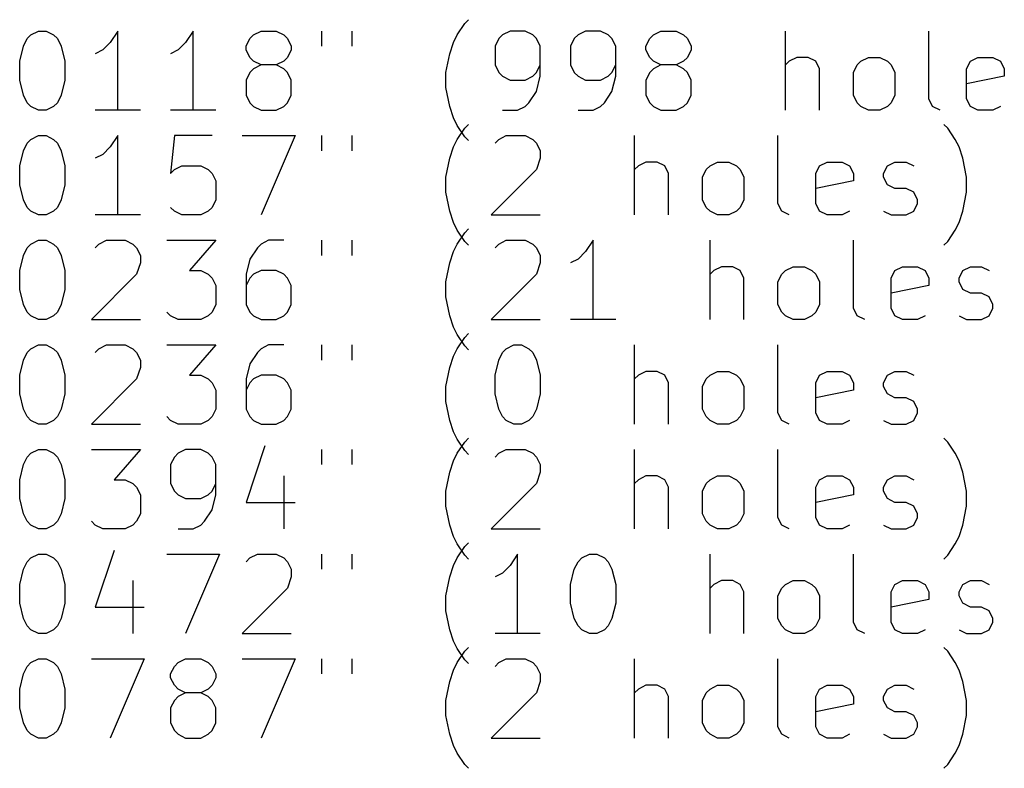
# Model space of a CAD drawing. Extents: x 148 to 250, y -219 to -100.
# Tile 4 of 8: x 174 to 199, y -204 to -185. Entities that reach past the tile are written whole.
import ezdxf

# ---------------------------------------------------------------- set-up
doc = ezdxf.new("R2010")
doc.units = 0
doc.layers.add('BLACK', color=7, linetype='CONTINUOUS')

msp = doc.modelspace()

# ---------------------------------------------------------------- linework, layer by layer
at = {"layer": 'BLACK', "linetype": 'CONTINUOUS'}
for p, q in [((185.424, -185.235), (185.519, -185.14)), ((174.471, -185.52), (174.662, -185.425)), ((174.662, -185.425), (174.852, -185.425)), ((174.852, -185.425), (175.043, -185.52)), ((176.662, -185.425), (176.471, -185.711)), ((176.662, -187.425), (176.662, -185.425)), ((178.567, -185.425), (178.376, -185.711)), ((178.567, -187.425), (178.567, -185.425)), ((180.09, -185.52), (180.281, -185.425)), ((180.281, -185.425), (180.662, -185.425)), ((180.662, -185.425), (180.852, -185.52)), ((181.805, -185.425), (181.805, -185.806)), ((182.567, -185.425), (182.567, -185.806)), ((185.233, -185.52), (185.424, -185.235)), ((186.567, -185.425), (186.376, -185.52)), ((186.948, -185.425), (186.567, -185.425)), ((187.138, -185.52), (186.948, -185.425)), ((188.471, -185.425), (188.281, -185.52)), ((188.852, -185.425), (188.471, -185.425)), ((189.043, -185.52), (188.852, -185.425)), ((190.186, -185.52), (190.376, -185.425)), ((190.376, -185.425), (190.757, -185.425)), ((190.757, -185.425), (190.948, -185.52)), ((193.519, -187.425), (193.519, -185.425)), ((197.138, -187.14), (197.138, -185.425)), ((174.281, -185.806), (174.376, -185.616)), ((174.376, -185.616), (174.471, -185.52)), ((175.043, -185.52), (175.138, -185.616)), ((175.138, -185.616), (175.233, -185.806)), ((179.9, -185.806), (179.995, -185.616)), ((179.995, -185.616), (180.09, -185.52)), ((180.852, -185.52), (180.948, -185.616)), ((180.948, -185.616), (181.043, -185.806)), ((185.138, -185.711), (185.233, -185.52)), ((186.281, -185.616), (186.186, -185.806)), ((186.376, -185.52), (186.281, -185.616)), ((187.233, -185.616), (187.138, -185.52)), ((187.329, -185.806), (187.233, -185.616)), ((188.186, -185.616), (188.09, -185.806)), ((188.281, -185.52), (188.186, -185.616)), ((189.138, -185.616), (189.043, -185.52)), ((189.233, -185.806), (189.138, -185.616)), ((189.995, -185.806), (190.09, -185.616)), ((190.09, -185.616), (190.186, -185.52)), ((190.948, -185.52), (191.043, -185.616)), ((191.043, -185.616), (191.138, -185.806)), ((174.186, -186.187), (174.281, -185.806)), ((175.233, -185.806), (175.329, -186.187)), ((176.281, -185.901), (176.09, -185.997)), ((176.471, -185.711), (176.281, -185.901)), ((178.186, -185.901), (177.995, -185.997)), ((178.376, -185.711), (178.186, -185.901)), ((179.9, -185.901), (179.9, -185.806)), ((179.995, -186.092), (179.9, -185.901)), ((181.043, -185.901), (180.948, -186.092)), ((181.043, -185.806), (181.043, -185.901)), ((185.043, -185.997), (185.138, -185.711)), ((186.186, -185.806), (186.186, -186.282)), ((187.329, -186.568), (187.329, -185.806)), ((188.09, -185.806), (188.09, -186.282)), ((189.233, -186.568), (189.233, -185.806)), ((189.995, -185.901), (189.995, -185.806)), ((190.09, -186.092), (189.995, -185.901)), ((191.138, -185.901), (191.043, -186.092)), ((191.138, -185.806), (191.138, -185.901)), ((180.09, -186.187), (179.995, -186.092)), ((180.948, -186.092), (180.852, -186.187)), ((184.948, -186.473), (185.043, -185.997)), ((190.186, -186.187), (190.09, -186.092)), ((191.043, -186.092), (190.948, -186.187)), ((193.805, -186.092), (193.614, -186.187)), ((194.09, -186.092), (193.805, -186.092)), ((194.281, -186.187), (194.09, -186.092)), ((195.424, -186.187), (195.614, -186.092)), ((195.614, -186.092), (195.9, -186.092)), ((195.9, -186.092), (196.09, -186.187)), ((198.186, -186.187), (198.376, -186.092)), ((198.376, -186.092), (198.757, -186.092)), ((198.757, -186.092), (198.948, -186.187)), ((174.186, -186.663), (174.186, -186.187)), ((175.329, -186.187), (175.329, -186.663)), ((180.09, -186.378), (179.995, -186.473)), ((180.281, -186.282), (180.09, -186.187)), ((180.281, -186.282), (180.09, -186.378)), ((180.662, -186.282), (180.281, -186.282)), ((180.852, -186.187), (180.662, -186.282)), ((180.852, -186.378), (180.662, -186.282)), ((180.948, -186.473), (180.852, -186.378)), ((186.186, -186.282), (186.281, -186.473)), ((187.233, -186.473), (187.329, -186.282)), ((188.09, -186.282), (188.186, -186.473)), ((189.138, -186.473), (189.233, -186.282)), ((190.186, -186.378), (190.09, -186.473)), ((190.376, -186.282), (190.186, -186.187)), ((190.376, -186.282), (190.186, -186.378)), ((190.757, -186.282), (190.376, -186.282)), ((190.948, -186.187), (190.757, -186.282)), ((190.948, -186.378), (190.757, -186.282)), ((191.043, -186.473), (190.948, -186.378)), ((193.614, -186.187), (193.519, -186.282)), ((194.376, -186.378), (194.281, -186.187)), ((194.376, -187.425), (194.376, -186.378)), ((195.233, -186.473), (195.329, -186.282)), ((195.329, -186.282), (195.424, -186.187)), ((196.09, -186.187), (196.186, -186.282)), ((196.186, -186.282), (196.281, -186.473)), ((198.09, -186.378), (198.186, -186.187)), ((198.09, -187.14), (198.09, -186.378)), ((198.948, -186.187), (199.043, -186.378)), ((199.043, -186.378), (199.043, -186.568)), ((174.281, -187.044), (174.186, -186.663)), ((175.329, -186.663), (175.233, -187.044)), ((179.995, -186.473), (179.9, -186.663)), ((179.9, -186.663), (179.9, -187.044)), ((181.043, -186.663), (180.948, -186.473)), ((181.043, -187.044), (181.043, -186.663)), ((184.948, -186.854), (184.948, -186.473)), ((186.281, -186.473), (186.376, -186.568)), ((186.376, -186.568), (186.567, -186.663)), ((186.567, -186.663), (186.948, -186.663)), ((186.948, -186.663), (187.138, -186.568)), ((187.138, -186.568), (187.233, -186.473)), ((187.233, -186.949), (187.329, -186.568)), ((188.186, -186.473), (188.281, -186.568)), ((188.281, -186.568), (188.471, -186.663)), ((188.471, -186.663), (188.852, -186.663)), ((188.852, -186.663), (189.043, -186.568)), ((189.043, -186.568), (189.138, -186.473)), ((189.138, -186.949), (189.233, -186.568)), ((190.09, -186.473), (189.995, -186.663)), ((189.995, -186.663), (189.995, -187.044)), ((191.138, -186.663), (191.043, -186.473)), ((191.138, -187.044), (191.138, -186.663)), ((195.233, -187.044), (195.233, -186.473)), ((196.281, -186.473), (196.281, -187.044)), ((199.043, -186.568), (198.09, -186.759)), ((185.043, -187.33), (184.948, -186.854)), ((174.376, -187.235), (174.281, -187.044)), ((175.233, -187.044), (175.138, -187.235)), ((179.9, -187.044), (179.995, -187.235)), ((180.948, -187.235), (181.043, -187.044)), ((187.043, -187.235), (187.233, -186.949)), ((188.948, -187.235), (189.138, -186.949)), ((189.995, -187.044), (190.09, -187.235)), ((191.043, -187.235), (191.138, -187.044)), ((195.329, -187.235), (195.233, -187.044)), ((196.281, -187.044), (196.186, -187.235)), ((197.233, -187.33), (197.138, -187.14)), ((198.186, -187.33), (198.09, -187.14)), ((174.471, -187.33), (174.376, -187.235)), ((174.662, -187.425), (174.471, -187.33)), ((175.043, -187.33), (174.852, -187.425)), ((175.138, -187.235), (175.043, -187.33)), ((179.995, -187.235), (180.09, -187.33)), ((180.09, -187.33), (180.281, -187.425)), ((180.662, -187.425), (180.852, -187.33)), ((180.852, -187.33), (180.948, -187.235)), ((185.138, -187.616), (185.043, -187.33)), ((186.757, -187.425), (186.948, -187.33)), ((186.948, -187.33), (187.043, -187.235)), ((188.662, -187.425), (188.852, -187.33)), ((188.852, -187.33), (188.948, -187.235)), ((190.09, -187.235), (190.186, -187.33)), ((190.186, -187.33), (190.376, -187.425)), ((190.757, -187.425), (190.948, -187.33)), ((190.948, -187.33), (191.043, -187.235)), ((195.424, -187.33), (195.329, -187.235)), ((195.614, -187.425), (195.424, -187.33)), ((196.09, -187.33), (195.9, -187.425)), ((196.186, -187.235), (196.09, -187.33)), ((197.424, -187.425), (197.233, -187.33)), ((198.376, -187.425), (198.186, -187.33)), ((198.948, -187.33), (198.757, -187.425)), ((174.852, -187.425), (174.662, -187.425)), ((177.233, -187.425), (176.09, -187.425)), ((179.138, -187.425), (177.995, -187.425)), ((180.281, -187.425), (180.662, -187.425)), ((185.233, -187.806), (185.138, -187.616)), ((186.376, -187.425), (186.757, -187.425)), ((188.281, -187.425), (188.662, -187.425)), ((190.376, -187.425), (190.757, -187.425)), ((195.9, -187.425), (195.614, -187.425)), ((198.757, -187.425), (198.376, -187.425)), ((185.424, -188.092), (185.233, -187.806)), ((185.233, -188.16), (185.424, -187.875)), ((185.424, -187.875), (185.519, -187.78)), ((197.614, -187.875), (197.519, -187.78)), ((197.805, -188.16), (197.614, -187.875)), ((174.376, -188.256), (174.471, -188.16)), ((174.471, -188.16), (174.662, -188.065)), ((174.662, -188.065), (174.852, -188.065)), ((174.852, -188.065), (175.043, -188.16)), ((175.043, -188.16), (175.138, -188.256)), ((176.662, -188.065), (176.471, -188.351)), ((176.662, -190.065), (176.662, -188.065)), ((178.09, -188.065), (177.995, -189.018)), ((179.043, -188.065), (178.09, -188.065)), ((179.805, -188.065), (181.138, -188.065)), ((181.138, -188.065), (180.281, -190.065)), ((181.805, -188.065), (181.805, -188.446)), ((182.567, -188.065), (182.567, -188.446)), ((185.138, -188.351), (185.233, -188.16)), ((185.519, -188.187), (185.424, -188.092)), ((186.186, -188.256), (186.281, -188.16)), ((186.281, -188.16), (186.471, -188.065)), ((186.471, -188.065), (186.948, -188.065)), ((186.948, -188.065), (187.138, -188.16)), ((187.138, -188.16), (187.233, -188.256)), ((189.71, -190.065), (189.71, -188.065)), ((193.329, -189.78), (193.329, -188.065)), ((197.9, -188.351), (197.805, -188.16)), ((174.281, -188.446), (174.376, -188.256)), ((175.138, -188.256), (175.233, -188.446)), ((176.471, -188.351), (176.281, -188.541)), ((185.043, -188.637), (185.138, -188.351)), ((187.233, -188.256), (187.329, -188.446)), ((197.995, -188.637), (197.9, -188.351)), ((174.186, -188.827), (174.281, -188.446)), ((175.233, -188.446), (175.329, -188.827)), ((176.281, -188.541), (176.09, -188.637)), ((184.948, -189.113), (185.043, -188.637)), ((187.329, -188.637), (187.233, -188.922)), ((187.329, -188.446), (187.329, -188.637)), ((198.09, -189.113), (197.995, -188.637)), ((174.186, -189.303), (174.186, -188.827)), ((175.329, -188.827), (175.329, -189.303)), ((178.09, -188.922), (178.281, -188.827)), ((178.281, -188.827), (178.757, -188.827)), ((178.757, -188.827), (178.948, -188.922)), ((189.805, -188.827), (189.71, -188.922)), ((189.995, -188.732), (189.805, -188.827)), ((190.281, -188.732), (189.995, -188.732)), ((190.471, -188.827), (190.281, -188.732)), ((190.567, -189.018), (190.471, -188.827)), ((191.519, -188.922), (191.614, -188.827)), ((191.614, -188.827), (191.805, -188.732)), ((191.805, -188.732), (192.09, -188.732)), ((192.09, -188.732), (192.281, -188.827)), ((192.281, -188.827), (192.376, -188.922)), ((194.281, -189.018), (194.376, -188.827)), ((194.376, -188.827), (194.567, -188.732)), ((194.567, -188.732), (194.948, -188.732)), ((194.948, -188.732), (195.138, -188.827)), ((195.138, -188.827), (195.233, -189.018)), ((195.995, -189.018), (196.09, -188.827)), ((196.09, -188.827), (196.281, -188.732)), ((196.281, -188.732), (196.567, -188.732)), ((196.567, -188.732), (196.757, -188.827)), ((177.995, -189.018), (178.09, -188.922)), ((178.948, -188.922), (179.043, -189.018)), ((179.043, -189.018), (179.138, -189.208)), ((184.948, -189.494), (184.948, -189.113)), ((187.233, -188.922), (186.09, -190.065)), ((190.567, -190.065), (190.567, -189.018)), ((191.424, -189.113), (191.519, -188.922)), ((191.424, -189.684), (191.424, -189.113)), ((192.376, -188.922), (192.471, -189.113)), ((192.471, -189.113), (192.471, -189.684)), ((194.281, -189.78), (194.281, -189.018)), ((195.233, -189.018), (195.233, -189.208)), ((195.995, -189.113), (195.995, -189.018)), ((196.09, -189.303), (195.995, -189.113)), ((198.09, -189.494), (198.09, -189.113)), ((174.281, -189.684), (174.186, -189.303)), ((175.329, -189.303), (175.233, -189.684)), ((179.138, -189.208), (179.138, -189.684)), ((195.233, -189.208), (194.281, -189.399)), ((196.281, -189.399), (196.09, -189.303)), ((196.567, -189.399), (196.281, -189.399)), ((196.757, -189.494), (196.567, -189.399)), ((185.043, -189.97), (184.948, -189.494)), ((196.852, -189.684), (196.757, -189.494)), ((197.995, -189.97), (198.09, -189.494)), ((174.376, -189.875), (174.281, -189.684)), ((174.471, -189.97), (174.376, -189.875)), ((175.138, -189.875), (175.043, -189.97)), ((175.233, -189.684), (175.138, -189.875)), ((178.09, -189.97), (177.995, -189.875)), ((179.043, -189.875), (178.948, -189.97)), ((179.138, -189.684), (179.043, -189.875)), ((191.519, -189.875), (191.424, -189.684)), ((191.614, -189.97), (191.519, -189.875)), ((192.376, -189.875), (192.281, -189.97)), ((192.471, -189.684), (192.376, -189.875)), ((193.424, -189.97), (193.329, -189.78)), ((194.376, -189.97), (194.281, -189.78)), ((196.757, -189.97), (196.852, -189.78)), ((196.852, -189.78), (196.852, -189.684)), ((174.662, -190.065), (174.471, -189.97)), ((174.852, -190.065), (174.662, -190.065)), ((175.043, -189.97), (174.852, -190.065)), ((177.233, -190.065), (176.09, -190.065)), ((178.281, -190.065), (178.09, -189.97)), ((178.757, -190.065), (178.281, -190.065)), ((178.948, -189.97), (178.757, -190.065)), ((185.138, -190.256), (185.043, -189.97)), ((186.09, -190.065), (187.329, -190.065)), ((191.805, -190.065), (191.614, -189.97)), ((192.09, -190.065), (191.805, -190.065)), ((192.281, -189.97), (192.09, -190.065)), ((193.614, -190.065), (193.424, -189.97)), ((194.567, -190.065), (194.376, -189.97)), ((194.948, -190.065), (194.567, -190.065)), ((195.138, -189.97), (194.948, -190.065)), ((195.995, -189.97), (196.186, -190.065)), ((196.186, -190.065), (196.567, -190.065)), ((196.567, -190.065), (196.757, -189.97)), ((197.9, -190.256), (197.995, -189.97)), ((185.233, -190.446), (185.138, -190.256)), ((197.805, -190.446), (197.9, -190.256)), ((185.424, -190.732), (185.233, -190.446)), ((185.233, -190.8), (185.424, -190.515)), ((185.424, -190.515), (185.519, -190.42)), ((197.614, -190.732), (197.805, -190.446)), ((174.281, -191.086), (174.376, -190.896)), ((174.376, -190.896), (174.471, -190.8)), ((174.471, -190.8), (174.662, -190.705)), ((174.662, -190.705), (174.852, -190.705)), ((174.852, -190.705), (175.043, -190.8)), ((175.043, -190.8), (175.138, -190.896)), ((175.138, -190.896), (175.233, -191.086)), ((176.09, -190.896), (176.186, -190.8)), ((176.186, -190.8), (176.376, -190.705)), ((176.376, -190.705), (176.852, -190.705)), ((176.852, -190.705), (177.043, -190.8)), ((177.043, -190.8), (177.138, -190.896)), ((177.138, -190.896), (177.233, -191.086)), ((177.9, -190.705), (179.138, -190.705)), ((179.138, -190.705), (178.471, -191.467)), ((180.186, -190.896), (179.995, -191.181)), ((180.281, -190.8), (180.186, -190.896)), ((180.471, -190.705), (180.281, -190.8)), ((180.852, -190.705), (180.471, -190.705)), ((181.805, -190.705), (181.805, -191.086)), ((182.567, -190.705), (182.567, -191.086)), ((185.138, -190.991), (185.233, -190.8)), ((185.519, -190.827), (185.424, -190.732)), ((186.186, -190.896), (186.281, -190.8)), ((186.281, -190.8), (186.471, -190.705)), ((186.471, -190.705), (186.948, -190.705)), ((186.948, -190.705), (187.138, -190.8)), ((187.138, -190.8), (187.233, -190.896)), ((187.233, -190.896), (187.329, -191.086)), ((188.662, -190.705), (188.471, -190.991)), ((188.662, -192.705), (188.662, -190.705)), ((191.614, -192.705), (191.614, -190.705)), ((195.233, -192.42), (195.233, -190.705)), ((197.519, -190.827), (197.614, -190.732)), ((174.186, -191.467), (174.281, -191.086)), ((175.233, -191.086), (175.329, -191.467)), ((177.233, -191.086), (177.233, -191.277)), ((185.043, -191.277), (185.138, -190.991)), ((187.329, -191.086), (187.329, -191.277)), ((188.471, -190.991), (188.281, -191.181)), ((177.233, -191.277), (177.138, -191.562)), ((179.995, -191.181), (179.9, -191.562)), ((184.948, -191.753), (185.043, -191.277)), ((187.329, -191.277), (187.233, -191.562)), ((188.281, -191.181), (188.09, -191.277)), ((191.9, -191.372), (191.71, -191.467)), ((192.186, -191.372), (191.9, -191.372)), ((192.376, -191.467), (192.186, -191.372)), ((193.519, -191.467), (193.71, -191.372)), ((193.71, -191.372), (193.995, -191.372)), ((193.995, -191.372), (194.186, -191.467)), ((196.281, -191.467), (196.471, -191.372)), ((196.471, -191.372), (196.852, -191.372)), ((196.852, -191.372), (197.043, -191.467)), ((197.995, -191.467), (198.186, -191.372)), ((198.186, -191.372), (198.471, -191.372)), ((198.471, -191.372), (198.662, -191.467)), ((174.186, -191.943), (174.186, -191.467)), ((175.329, -191.467), (175.329, -191.943)), ((177.138, -191.562), (175.995, -192.705)), ((178.471, -191.467), (178.757, -191.467)), ((178.757, -191.467), (178.948, -191.562)), ((178.948, -191.562), (179.043, -191.658)), ((179.9, -191.562), (179.9, -192.324)), ((180.09, -191.562), (179.995, -191.658)), ((180.281, -191.467), (180.09, -191.562)), ((180.662, -191.467), (180.281, -191.467)), ((180.852, -191.562), (180.662, -191.467)), ((180.948, -191.658), (180.852, -191.562)), ((187.233, -191.562), (186.09, -192.705)), ((191.71, -191.467), (191.614, -191.562)), ((192.471, -191.658), (192.376, -191.467)), ((193.329, -191.753), (193.424, -191.562)), ((193.424, -191.562), (193.519, -191.467)), ((194.186, -191.467), (194.281, -191.562)), ((194.281, -191.562), (194.376, -191.753)), ((196.186, -191.658), (196.281, -191.467)), ((197.043, -191.467), (197.138, -191.658)), ((197.9, -191.658), (197.995, -191.467)), ((179.043, -191.658), (179.138, -191.848)), ((179.138, -191.848), (179.138, -192.324)), ((179.995, -191.658), (179.9, -191.848)), ((181.043, -191.848), (180.948, -191.658)), ((181.043, -192.324), (181.043, -191.848)), ((184.948, -192.134), (184.948, -191.753)), ((192.471, -192.705), (192.471, -191.658)), ((193.329, -192.324), (193.329, -191.753)), ((194.376, -191.753), (194.376, -192.324)), ((196.186, -192.42), (196.186, -191.658)), ((197.138, -191.848), (196.186, -192.039)), ((197.138, -191.658), (197.138, -191.848)), ((197.9, -191.753), (197.9, -191.658)), ((197.995, -191.943), (197.9, -191.753)), ((174.281, -192.324), (174.186, -191.943)), ((175.329, -191.943), (175.233, -192.324)), ((185.043, -192.61), (184.948, -192.134)), ((198.186, -192.039), (197.995, -191.943)), ((198.471, -192.039), (198.186, -192.039)), ((198.662, -192.134), (198.471, -192.039)), ((198.757, -192.324), (198.662, -192.134)), ((174.376, -192.515), (174.281, -192.324)), ((175.233, -192.324), (175.138, -192.515)), ((179.138, -192.324), (179.043, -192.515)), ((179.9, -192.324), (179.995, -192.515)), ((180.948, -192.515), (181.043, -192.324)), ((193.424, -192.515), (193.329, -192.324)), ((194.376, -192.324), (194.281, -192.515)), ((198.757, -192.42), (198.757, -192.324)), ((174.471, -192.61), (174.376, -192.515)), ((174.662, -192.705), (174.471, -192.61)), ((175.043, -192.61), (174.852, -192.705)), ((175.138, -192.515), (175.043, -192.61)), ((177.995, -192.61), (177.9, -192.515)), ((178.186, -192.705), (177.995, -192.61)), ((178.948, -192.61), (178.757, -192.705)), ((179.043, -192.515), (178.948, -192.61)), ((179.995, -192.515), (180.09, -192.61)), ((180.09, -192.61), (180.281, -192.705)), ((180.662, -192.705), (180.852, -192.61)), ((180.852, -192.61), (180.948, -192.515)), ((185.138, -192.896), (185.043, -192.61)), ((193.519, -192.61), (193.424, -192.515)), ((193.71, -192.705), (193.519, -192.61)), ((194.186, -192.61), (193.995, -192.705)), ((194.281, -192.515), (194.186, -192.61)), ((195.329, -192.61), (195.233, -192.42)), ((195.519, -192.705), (195.329, -192.61)), ((196.281, -192.61), (196.186, -192.42)), ((196.471, -192.705), (196.281, -192.61)), ((197.043, -192.61), (196.852, -192.705)), ((197.9, -192.61), (198.09, -192.705)), ((198.471, -192.705), (198.662, -192.61)), ((198.662, -192.61), (198.757, -192.42)), ((174.852, -192.705), (174.662, -192.705)), ((175.995, -192.705), (177.233, -192.705)), ((178.757, -192.705), (178.186, -192.705)), ((180.281, -192.705), (180.662, -192.705)), ((186.09, -192.705), (187.329, -192.705)), ((189.233, -192.705), (188.09, -192.705)), ((193.995, -192.705), (193.71, -192.705)), ((196.852, -192.705), (196.471, -192.705)), ((198.09, -192.705), (198.471, -192.705)), ((185.233, -193.086), (185.138, -192.896)), ((185.424, -193.372), (185.233, -193.086)), ((185.424, -193.155), (185.519, -193.06)), ((174.471, -193.44), (174.662, -193.345)), ((174.662, -193.345), (174.852, -193.345)), ((174.852, -193.345), (175.043, -193.44)), ((176.186, -193.44), (176.376, -193.345)), ((176.376, -193.345), (176.852, -193.345)), ((176.852, -193.345), (177.043, -193.44)), ((177.9, -193.345), (179.138, -193.345)), ((179.138, -193.345), (178.471, -194.107)), ((180.471, -193.345), (180.281, -193.44)), ((180.852, -193.345), (180.471, -193.345)), ((181.805, -193.345), (181.805, -193.726)), ((182.567, -193.345), (182.567, -193.726)), ((185.233, -193.44), (185.424, -193.155)), ((185.519, -193.467), (185.424, -193.372)), ((186.471, -193.44), (186.662, -193.345)), ((186.662, -193.345), (186.852, -193.345)), ((186.852, -193.345), (187.043, -193.44)), ((189.71, -195.345), (189.71, -193.345)), ((193.329, -195.06), (193.329, -193.345)), ((174.281, -193.726), (174.376, -193.536)), ((174.376, -193.536), (174.471, -193.44)), ((175.043, -193.44), (175.138, -193.536)), ((175.138, -193.536), (175.233, -193.726)), ((176.09, -193.536), (176.186, -193.44)), ((177.043, -193.44), (177.138, -193.536)), ((177.138, -193.536), (177.233, -193.726)), ((180.186, -193.536), (179.995, -193.821)), ((180.281, -193.44), (180.186, -193.536)), ((185.043, -193.917), (185.138, -193.631)), ((185.138, -193.631), (185.233, -193.44)), ((186.281, -193.726), (186.376, -193.536)), ((186.376, -193.536), (186.471, -193.44)), ((187.043, -193.44), (187.138, -193.536)), ((187.138, -193.536), (187.233, -193.726)), ((174.186, -194.107), (174.281, -193.726)), ((175.233, -193.726), (175.329, -194.107)), ((177.233, -193.726), (177.233, -193.917)), ((179.995, -193.821), (179.9, -194.202)), ((186.186, -194.107), (186.281, -193.726)), ((187.233, -193.726), (187.329, -194.107)), ((174.186, -194.583), (174.186, -194.107)), ((175.329, -194.107), (175.329, -194.583)), ((177.233, -193.917), (177.138, -194.202)), ((178.471, -194.107), (178.757, -194.107)), ((178.757, -194.107), (178.948, -194.202)), ((180.281, -194.107), (180.09, -194.202)), ((180.662, -194.107), (180.281, -194.107)), ((180.852, -194.202), (180.662, -194.107)), ((184.948, -194.393), (185.043, -193.917)), ((186.186, -194.583), (186.186, -194.107)), ((187.329, -194.107), (187.329, -194.583)), ((189.805, -194.107), (189.71, -194.202)), ((189.995, -194.012), (189.805, -194.107)), ((190.281, -194.012), (189.995, -194.012)), ((190.471, -194.107), (190.281, -194.012)), ((190.567, -194.298), (190.471, -194.107)), ((191.519, -194.202), (191.614, -194.107)), ((191.614, -194.107), (191.805, -194.012)), ((191.805, -194.012), (192.09, -194.012)), ((192.09, -194.012), (192.281, -194.107)), ((192.281, -194.107), (192.376, -194.202)), ((194.281, -194.298), (194.376, -194.107)), ((194.376, -194.107), (194.567, -194.012)), ((194.567, -194.012), (194.948, -194.012)), ((194.948, -194.012), (195.138, -194.107)), ((195.138, -194.107), (195.233, -194.298)), ((195.995, -194.298), (196.09, -194.107)), ((196.09, -194.107), (196.281, -194.012)), ((196.281, -194.012), (196.567, -194.012)), ((196.567, -194.012), (196.757, -194.107)), ((177.138, -194.202), (175.995, -195.345)), ((178.948, -194.202), (179.043, -194.298)), ((179.043, -194.298), (179.138, -194.488)), ((179.9, -194.202), (179.9, -194.964)), ((179.995, -194.298), (179.9, -194.488)), ((180.09, -194.202), (179.995, -194.298)), ((180.948, -194.298), (180.852, -194.202)), ((181.043, -194.488), (180.948, -194.298)), ((190.567, -195.345), (190.567, -194.298)), ((191.424, -194.393), (191.519, -194.202)), ((192.376, -194.202), (192.471, -194.393)), ((194.281, -195.06), (194.281, -194.298)), ((195.233, -194.298), (195.233, -194.488)), ((195.995, -194.393), (195.995, -194.298)), ((174.281, -194.964), (174.186, -194.583)), ((175.329, -194.583), (175.233, -194.964)), ((179.138, -194.488), (179.138, -194.964)), ((181.043, -194.964), (181.043, -194.488)), ((184.948, -194.774), (184.948, -194.393)), ((186.281, -194.964), (186.186, -194.583)), ((187.329, -194.583), (187.233, -194.964)), ((191.424, -194.964), (191.424, -194.393)), ((192.471, -194.393), (192.471, -194.964)), ((195.233, -194.488), (194.281, -194.679)), ((196.09, -194.583), (195.995, -194.393)), ((196.281, -194.679), (196.09, -194.583)), ((185.043, -195.25), (184.948, -194.774)), ((196.567, -194.679), (196.281, -194.679)), ((196.757, -194.774), (196.567, -194.679)), ((196.852, -194.964), (196.757, -194.774)), ((174.376, -195.155), (174.281, -194.964)), ((175.233, -194.964), (175.138, -195.155)), ((179.138, -194.964), (179.043, -195.155)), ((179.9, -194.964), (179.995, -195.155)), ((180.948, -195.155), (181.043, -194.964)), ((186.376, -195.155), (186.281, -194.964)), ((187.233, -194.964), (187.138, -195.155)), ((191.519, -195.155), (191.424, -194.964)), ((192.471, -194.964), (192.376, -195.155)), ((193.424, -195.25), (193.329, -195.06)), ((194.376, -195.25), (194.281, -195.06)), ((196.757, -195.25), (196.852, -195.06)), ((196.852, -195.06), (196.852, -194.964)), ((174.471, -195.25), (174.376, -195.155)), ((174.662, -195.345), (174.471, -195.25)), ((174.852, -195.345), (174.662, -195.345)), ((175.043, -195.25), (174.852, -195.345)), ((175.138, -195.155), (175.043, -195.25)), ((175.995, -195.345), (177.233, -195.345)), ((177.995, -195.25), (177.9, -195.155)), ((178.186, -195.345), (177.995, -195.25)), ((178.757, -195.345), (178.186, -195.345)), ((178.948, -195.25), (178.757, -195.345)), ((179.043, -195.155), (178.948, -195.25)), ((179.995, -195.155), (180.09, -195.25)), ((180.09, -195.25), (180.281, -195.345)), ((180.281, -195.345), (180.662, -195.345)), ((180.662, -195.345), (180.852, -195.25)), ((180.852, -195.25), (180.948, -195.155)), ((185.138, -195.536), (185.043, -195.25)), ((186.471, -195.25), (186.376, -195.155)), ((186.662, -195.345), (186.471, -195.25)), ((186.852, -195.345), (186.662, -195.345)), ((187.043, -195.25), (186.852, -195.345)), ((187.138, -195.155), (187.043, -195.25)), ((191.614, -195.25), (191.519, -195.155)), ((191.805, -195.345), (191.614, -195.25)), ((192.09, -195.345), (191.805, -195.345)), ((192.281, -195.25), (192.09, -195.345)), ((192.376, -195.155), (192.281, -195.25)), ((193.614, -195.345), (193.424, -195.25)), ((194.567, -195.345), (194.376, -195.25)), ((194.948, -195.345), (194.567, -195.345)), ((195.138, -195.25), (194.948, -195.345)), ((195.995, -195.25), (196.186, -195.345)), ((196.186, -195.345), (196.567, -195.345)), ((196.567, -195.345), (196.757, -195.25)), ((185.233, -195.726), (185.138, -195.536)), ((185.424, -196.012), (185.233, -195.726)), ((185.233, -196.08), (185.424, -195.795)), ((185.424, -195.795), (185.519, -195.7)), ((197.614, -195.795), (197.519, -195.7)), ((197.805, -196.08), (197.614, -195.795)), ((174.376, -196.176), (174.471, -196.08)), ((174.471, -196.08), (174.662, -195.985)), ((174.662, -195.985), (174.852, -195.985)), ((174.852, -195.985), (175.043, -196.08)), ((175.043, -196.08), (175.138, -196.176)), ((175.995, -195.985), (177.233, -195.985)), ((177.233, -195.985), (176.567, -196.747)), ((178.186, -196.08), (178.09, -196.176)), ((178.376, -195.985), (178.186, -196.08)), ((178.757, -195.985), (178.376, -195.985)), ((178.948, -196.08), (178.757, -195.985)), ((179.043, -196.176), (178.948, -196.08)), ((180.376, -195.89), (179.9, -197.319)), ((181.805, -195.985), (181.805, -196.366)), ((182.567, -195.985), (182.567, -196.366)), ((185.138, -196.271), (185.233, -196.08)), ((185.519, -196.107), (185.424, -196.012)), ((186.186, -196.176), (186.281, -196.08)), ((186.281, -196.08), (186.471, -195.985)), ((186.471, -195.985), (186.948, -195.985)), ((186.948, -195.985), (187.138, -196.08)), ((187.138, -196.08), (187.233, -196.176)), ((189.71, -197.985), (189.71, -195.985)), ((193.329, -197.7), (193.329, -195.985)), ((197.9, -196.271), (197.805, -196.08)), ((174.186, -196.747), (174.281, -196.366)), ((174.281, -196.366), (174.376, -196.176)), ((175.138, -196.176), (175.233, -196.366)), ((175.233, -196.366), (175.329, -196.747)), ((178.09, -196.176), (177.995, -196.366)), ((177.995, -196.366), (177.995, -196.842)), ((179.138, -196.366), (179.043, -196.176)), ((179.138, -197.128), (179.138, -196.366)), ((185.043, -196.557), (185.138, -196.271)), ((187.233, -196.176), (187.329, -196.366)), ((187.329, -196.366), (187.329, -196.557)), ((197.995, -196.557), (197.9, -196.271)), ((184.948, -197.033), (185.043, -196.557)), ((187.329, -196.557), (187.233, -196.842)), ((198.09, -197.033), (197.995, -196.557)), ((174.186, -197.223), (174.186, -196.747)), ((175.329, -196.747), (175.329, -197.223)), ((176.567, -196.747), (176.852, -196.747)), ((176.852, -196.747), (177.043, -196.842)), ((177.043, -196.842), (177.138, -196.938)), ((177.995, -196.842), (178.09, -197.033)), ((179.043, -197.033), (179.138, -196.842)), ((180.852, -196.652), (180.852, -197.985)), ((187.233, -196.842), (186.09, -197.985)), ((189.805, -196.747), (189.71, -196.842)), ((189.995, -196.652), (189.805, -196.747)), ((190.281, -196.652), (189.995, -196.652)), ((190.471, -196.747), (190.281, -196.652)), ((190.567, -196.938), (190.471, -196.747)), ((191.424, -197.033), (191.519, -196.842)), ((191.519, -196.842), (191.614, -196.747)), ((191.614, -196.747), (191.805, -196.652)), ((191.805, -196.652), (192.09, -196.652)), ((192.09, -196.652), (192.281, -196.747)), ((192.281, -196.747), (192.376, -196.842)), ((192.376, -196.842), (192.471, -197.033)), ((194.281, -196.938), (194.376, -196.747)), ((194.376, -196.747), (194.567, -196.652)), ((194.567, -196.652), (194.948, -196.652)), ((194.948, -196.652), (195.138, -196.747)), ((195.138, -196.747), (195.233, -196.938)), ((195.995, -196.938), (196.09, -196.747)), ((196.09, -196.747), (196.281, -196.652)), ((196.281, -196.652), (196.567, -196.652)), ((196.567, -196.652), (196.757, -196.747)), ((177.138, -196.938), (177.233, -197.128)), ((178.09, -197.033), (178.186, -197.128)), ((178.948, -197.128), (179.043, -197.033)), ((184.948, -197.414), (184.948, -197.033)), ((190.567, -197.985), (190.567, -196.938)), ((191.424, -197.604), (191.424, -197.033)), ((192.471, -197.033), (192.471, -197.604)), ((194.281, -197.7), (194.281, -196.938)), ((195.233, -196.938), (195.233, -197.128)), ((195.995, -197.033), (195.995, -196.938)), ((196.09, -197.223), (195.995, -197.033)), ((198.09, -197.414), (198.09, -197.033)), ((174.281, -197.604), (174.186, -197.223)), ((175.329, -197.223), (175.233, -197.604)), ((177.233, -197.128), (177.233, -197.604)), ((178.186, -197.128), (178.376, -197.223)), ((178.376, -197.223), (178.757, -197.223)), ((178.757, -197.223), (178.948, -197.128)), ((179.043, -197.509), (179.138, -197.128)), ((179.9, -197.319), (181.138, -197.319)), ((195.233, -197.128), (194.281, -197.319)), ((196.281, -197.319), (196.09, -197.223)), ((196.567, -197.319), (196.281, -197.319)), ((196.757, -197.414), (196.567, -197.319)), ((174.376, -197.795), (174.281, -197.604)), ((175.233, -197.604), (175.138, -197.795)), ((177.233, -197.604), (177.138, -197.795)), ((178.852, -197.795), (179.043, -197.509)), ((185.043, -197.89), (184.948, -197.414)), ((191.519, -197.795), (191.424, -197.604)), ((192.471, -197.604), (192.376, -197.795)), ((196.852, -197.604), (196.757, -197.414)), ((196.852, -197.7), (196.852, -197.604)), ((197.995, -197.89), (198.09, -197.414)), ((174.471, -197.89), (174.376, -197.795)), ((175.138, -197.795), (175.043, -197.89)), ((176.09, -197.89), (175.995, -197.795)), ((177.138, -197.795), (177.043, -197.89)), ((178.757, -197.89), (178.852, -197.795)), ((191.614, -197.89), (191.519, -197.795)), ((192.376, -197.795), (192.281, -197.89)), ((193.424, -197.89), (193.329, -197.7)), ((194.376, -197.89), (194.281, -197.7)), ((196.757, -197.89), (196.852, -197.7)), ((174.662, -197.985), (174.471, -197.89)), ((174.852, -197.985), (174.662, -197.985)), ((175.043, -197.89), (174.852, -197.985)), ((176.281, -197.985), (176.09, -197.89)), ((176.852, -197.985), (176.281, -197.985)), ((177.043, -197.89), (176.852, -197.985)), ((178.186, -197.985), (178.567, -197.985)), ((178.567, -197.985), (178.757, -197.89)), ((185.138, -198.176), (185.043, -197.89)), ((186.09, -197.985), (187.329, -197.985)), ((191.805, -197.985), (191.614, -197.89)), ((192.09, -197.985), (191.805, -197.985)), ((192.281, -197.89), (192.09, -197.985)), ((193.614, -197.985), (193.424, -197.89)), ((194.567, -197.985), (194.376, -197.89)), ((194.948, -197.985), (194.567, -197.985)), ((195.138, -197.89), (194.948, -197.985)), ((195.995, -197.89), (196.186, -197.985)), ((196.186, -197.985), (196.567, -197.985)), ((196.567, -197.985), (196.757, -197.89)), ((197.9, -198.176), (197.995, -197.89)), ((185.233, -198.366), (185.138, -198.176)), ((185.424, -198.435), (185.519, -198.34)), ((197.805, -198.366), (197.9, -198.176)), ((176.567, -198.53), (176.09, -199.959)), ((185.424, -198.652), (185.233, -198.366)), ((185.233, -198.72), (185.424, -198.435)), ((197.614, -198.652), (197.805, -198.366)), ((174.281, -199.006), (174.376, -198.816)), ((174.376, -198.816), (174.471, -198.72)), ((174.471, -198.72), (174.662, -198.625)), ((174.662, -198.625), (174.852, -198.625)), ((174.852, -198.625), (175.043, -198.72)), ((175.043, -198.72), (175.138, -198.816)), ((175.138, -198.816), (175.233, -199.006)), ((177.9, -198.625), (179.233, -198.625)), ((179.233, -198.625), (178.376, -200.625)), ((179.9, -198.816), (179.995, -198.72)), ((179.995, -198.72), (180.186, -198.625)), ((180.186, -198.625), (180.662, -198.625)), ((180.662, -198.625), (180.852, -198.72)), ((180.852, -198.72), (180.948, -198.816)), ((180.948, -198.816), (181.043, -199.006)), ((181.805, -198.625), (181.805, -199.006)), ((182.567, -198.625), (182.567, -199.006)), ((185.138, -198.911), (185.233, -198.72)), ((185.519, -198.747), (185.424, -198.652)), ((186.757, -198.625), (186.567, -198.911)), ((186.757, -200.625), (186.757, -198.625)), ((188.186, -199.006), (188.281, -198.816)), ((188.281, -198.816), (188.376, -198.72)), ((188.376, -198.72), (188.567, -198.625)), ((188.567, -198.625), (188.757, -198.625)), ((188.757, -198.625), (188.948, -198.72)), ((188.948, -198.72), (189.043, -198.816)), ((189.043, -198.816), (189.138, -199.006)), ((191.614, -200.625), (191.614, -198.625)), ((195.233, -200.34), (195.233, -198.625)), ((197.519, -198.747), (197.614, -198.652)), ((174.186, -199.387), (174.281, -199.006)), ((175.233, -199.006), (175.329, -199.387)), ((181.043, -199.006), (181.043, -199.197)), ((185.043, -199.197), (185.138, -198.911)), ((186.376, -199.101), (186.186, -199.197)), ((186.567, -198.911), (186.376, -199.101)), ((188.09, -199.387), (188.186, -199.006)), ((189.138, -199.006), (189.233, -199.387)), ((177.043, -199.292), (177.043, -200.625)), ((181.043, -199.197), (180.948, -199.482)), ((184.948, -199.673), (185.043, -199.197)), ((191.9, -199.292), (191.71, -199.387)), ((192.186, -199.292), (191.9, -199.292)), ((192.376, -199.387), (192.186, -199.292)), ((193.519, -199.387), (193.71, -199.292)), ((193.71, -199.292), (193.995, -199.292)), ((193.995, -199.292), (194.186, -199.387)), ((196.281, -199.387), (196.471, -199.292)), ((196.471, -199.292), (196.852, -199.292)), ((196.852, -199.292), (197.043, -199.387)), ((197.995, -199.387), (198.186, -199.292)), ((198.186, -199.292), (198.471, -199.292)), ((198.471, -199.292), (198.662, -199.387)), ((174.186, -199.863), (174.186, -199.387)), ((175.329, -199.387), (175.329, -199.863)), ((180.948, -199.482), (179.805, -200.625)), ((188.09, -199.863), (188.09, -199.387)), ((189.233, -199.387), (189.233, -199.863)), ((191.71, -199.387), (191.614, -199.482)), ((192.471, -199.578), (192.376, -199.387)), ((192.471, -200.625), (192.471, -199.578)), ((193.329, -199.673), (193.424, -199.482)), ((193.424, -199.482), (193.519, -199.387)), ((194.186, -199.387), (194.281, -199.482)), ((194.281, -199.482), (194.376, -199.673)), ((196.186, -199.578), (196.281, -199.387)), ((196.186, -200.34), (196.186, -199.578)), ((197.043, -199.387), (197.138, -199.578)), ((197.138, -199.578), (197.138, -199.768)), ((197.9, -199.578), (197.995, -199.387)), ((197.9, -199.673), (197.9, -199.578)), ((184.948, -200.054), (184.948, -199.673)), ((193.329, -200.244), (193.329, -199.673)), ((194.376, -199.673), (194.376, -200.244)), ((197.138, -199.768), (196.186, -199.959)), ((197.995, -199.863), (197.9, -199.673)), ((174.281, -200.244), (174.186, -199.863)), ((175.329, -199.863), (175.233, -200.244)), ((176.09, -199.959), (177.329, -199.959)), ((185.043, -200.53), (184.948, -200.054)), ((188.186, -200.244), (188.09, -199.863)), ((189.233, -199.863), (189.138, -200.244)), ((198.186, -199.959), (197.995, -199.863)), ((198.471, -199.959), (198.186, -199.959)), ((198.662, -200.054), (198.471, -199.959)), ((198.757, -200.244), (198.662, -200.054)), ((174.376, -200.435), (174.281, -200.244)), ((175.233, -200.244), (175.138, -200.435)), ((188.281, -200.435), (188.186, -200.244)), ((189.138, -200.244), (189.043, -200.435)), ((193.424, -200.435), (193.329, -200.244)), ((194.376, -200.244), (194.281, -200.435)), ((195.329, -200.53), (195.233, -200.34)), ((196.281, -200.53), (196.186, -200.34)), ((198.662, -200.53), (198.757, -200.34)), ((198.757, -200.34), (198.757, -200.244)), ((174.471, -200.53), (174.376, -200.435)), ((174.662, -200.625), (174.471, -200.53)), ((175.043, -200.53), (174.852, -200.625)), ((175.138, -200.435), (175.043, -200.53)), ((185.138, -200.816), (185.043, -200.53)), ((188.376, -200.53), (188.281, -200.435)), ((188.567, -200.625), (188.376, -200.53)), ((188.948, -200.53), (188.757, -200.625)), ((189.043, -200.435), (188.948, -200.53)), ((193.519, -200.53), (193.424, -200.435)), ((193.71, -200.625), (193.519, -200.53)), ((194.186, -200.53), (193.995, -200.625)), ((194.281, -200.435), (194.186, -200.53)), ((195.519, -200.625), (195.329, -200.53)), ((196.471, -200.625), (196.281, -200.53)), ((197.043, -200.53), (196.852, -200.625)), ((197.9, -200.53), (198.09, -200.625)), ((198.471, -200.625), (198.662, -200.53)), ((174.852, -200.625), (174.662, -200.625)), ((179.805, -200.625), (181.043, -200.625)), ((185.233, -201.006), (185.138, -200.816)), ((187.329, -200.625), (186.186, -200.625)), ((188.757, -200.625), (188.567, -200.625)), ((193.995, -200.625), (193.71, -200.625)), ((196.852, -200.625), (196.471, -200.625)), ((198.09, -200.625), (198.471, -200.625)), ((185.424, -201.292), (185.233, -201.006)), ((185.233, -201.36), (185.424, -201.075)), ((185.424, -201.075), (185.519, -200.98)), ((197.614, -201.075), (197.519, -200.98)), ((197.805, -201.36), (197.614, -201.075)), ((174.471, -201.36), (174.662, -201.265)), ((174.662, -201.265), (174.852, -201.265)), ((174.852, -201.265), (175.043, -201.36)), ((175.995, -201.265), (177.329, -201.265)), ((177.329, -201.265), (176.471, -203.265)), ((178.186, -201.36), (178.376, -201.265)), ((178.376, -201.265), (178.757, -201.265)), ((178.757, -201.265), (178.948, -201.36)), ((179.805, -201.265), (181.138, -201.265)), ((181.138, -201.265), (180.281, -203.265)), ((181.805, -201.265), (181.805, -201.646)), ((182.567, -201.265), (182.567, -201.646)), ((185.519, -201.387), (185.424, -201.292)), ((186.281, -201.36), (186.471, -201.265)), ((186.471, -201.265), (186.948, -201.265)), ((186.948, -201.265), (187.138, -201.36)), ((189.71, -203.265), (189.71, -201.265)), ((193.329, -202.98), (193.329, -201.265)), ((174.281, -201.646), (174.376, -201.456)), ((174.376, -201.456), (174.471, -201.36)), ((175.043, -201.36), (175.138, -201.456)), ((175.138, -201.456), (175.233, -201.646)), ((177.995, -201.646), (178.09, -201.456)), ((178.09, -201.456), (178.186, -201.36)), ((178.948, -201.36), (179.043, -201.456)), ((179.043, -201.456), (179.138, -201.646)), ((185.043, -201.837), (185.138, -201.551)), ((185.138, -201.551), (185.233, -201.36)), ((186.186, -201.456), (186.281, -201.36)), ((187.138, -201.36), (187.233, -201.456)), ((187.233, -201.456), (187.329, -201.646)), ((197.9, -201.551), (197.805, -201.36)), ((197.995, -201.837), (197.9, -201.551)), ((174.186, -202.027), (174.281, -201.646)), ((175.233, -201.646), (175.329, -202.027)), ((177.995, -201.741), (177.995, -201.646)), ((178.09, -201.932), (177.995, -201.741)), ((179.138, -201.741), (179.043, -201.932)), ((179.138, -201.646), (179.138, -201.741)), ((184.948, -202.313), (185.043, -201.837)), ((187.329, -201.837), (187.233, -202.122)), ((187.329, -201.646), (187.329, -201.837)), ((198.09, -202.313), (197.995, -201.837)), ((174.186, -202.503), (174.186, -202.027)), ((175.329, -202.027), (175.329, -202.503)), ((178.186, -202.027), (178.09, -201.932)), ((178.376, -202.122), (178.186, -202.027)), ((178.948, -202.027), (178.757, -202.122)), ((179.043, -201.932), (178.948, -202.027)), ((189.805, -202.027), (189.71, -202.122)), ((189.995, -201.932), (189.805, -202.027)), ((190.281, -201.932), (189.995, -201.932)), ((190.471, -202.027), (190.281, -201.932)), ((190.567, -202.218), (190.471, -202.027)), ((191.519, -202.122), (191.614, -202.027)), ((191.614, -202.027), (191.805, -201.932)), ((191.805, -201.932), (192.09, -201.932)), ((192.09, -201.932), (192.281, -202.027)), ((192.281, -202.027), (192.376, -202.122)), ((194.281, -202.218), (194.376, -202.027)), ((194.376, -202.027), (194.567, -201.932)), ((194.567, -201.932), (194.948, -201.932)), ((194.948, -201.932), (195.138, -202.027)), ((195.138, -202.027), (195.233, -202.218)), ((195.995, -202.218), (196.09, -202.027)), ((196.09, -202.027), (196.281, -201.932)), ((196.281, -201.932), (196.567, -201.932)), ((196.567, -201.932), (196.757, -202.027)), ((178.09, -202.313), (177.995, -202.503)), ((178.186, -202.218), (178.09, -202.313)), ((178.376, -202.122), (178.186, -202.218)), ((178.757, -202.122), (178.376, -202.122)), ((178.948, -202.218), (178.757, -202.122)), ((179.043, -202.313), (178.948, -202.218)), ((179.138, -202.503), (179.043, -202.313)), ((184.948, -202.694), (184.948, -202.313)), ((187.233, -202.122), (186.09, -203.265)), ((190.567, -203.265), (190.567, -202.218)), ((191.424, -202.313), (191.519, -202.122)), ((191.424, -202.884), (191.424, -202.313)), ((192.376, -202.122), (192.471, -202.313)), ((192.471, -202.313), (192.471, -202.884)), ((194.281, -202.98), (194.281, -202.218)), ((195.233, -202.218), (195.233, -202.408)), ((195.995, -202.313), (195.995, -202.218)), ((196.09, -202.503), (195.995, -202.313)), ((198.09, -202.694), (198.09, -202.313)), ((174.281, -202.884), (174.186, -202.503)), ((175.329, -202.503), (175.233, -202.884)), ((177.995, -202.503), (177.995, -202.884)), ((179.138, -202.884), (179.138, -202.503)), ((195.233, -202.408), (194.281, -202.599)), ((196.281, -202.599), (196.09, -202.503)), ((185.043, -203.17), (184.948, -202.694)), ((196.567, -202.599), (196.281, -202.599)), ((196.757, -202.694), (196.567, -202.599)), ((196.852, -202.884), (196.757, -202.694)), ((197.995, -203.17), (198.09, -202.694)), ((174.376, -203.075), (174.281, -202.884)), ((174.471, -203.17), (174.376, -203.075)), ((175.138, -203.075), (175.043, -203.17)), ((175.233, -202.884), (175.138, -203.075)), ((177.995, -202.884), (178.09, -203.075)), ((178.09, -203.075), (178.186, -203.17)), ((178.948, -203.17), (179.043, -203.075)), ((179.043, -203.075), (179.138, -202.884)), ((191.519, -203.075), (191.424, -202.884)), ((191.614, -203.17), (191.519, -203.075)), ((192.376, -203.075), (192.281, -203.17)), ((192.471, -202.884), (192.376, -203.075)), ((193.424, -203.17), (193.329, -202.98)), ((194.376, -203.17), (194.281, -202.98)), ((196.757, -203.17), (196.852, -202.98)), ((196.852, -202.98), (196.852, -202.884)), ((174.662, -203.265), (174.471, -203.17)), ((174.852, -203.265), (174.662, -203.265)), ((175.043, -203.17), (174.852, -203.265)), ((178.186, -203.17), (178.376, -203.265)), ((178.376, -203.265), (178.757, -203.265)), ((178.757, -203.265), (178.948, -203.17)), ((185.138, -203.456), (185.043, -203.17)), ((186.09, -203.265), (187.329, -203.265)), ((191.805, -203.265), (191.614, -203.17)), ((192.09, -203.265), (191.805, -203.265)), ((192.281, -203.17), (192.09, -203.265)), ((193.614, -203.265), (193.424, -203.17)), ((194.567, -203.265), (194.376, -203.17)), ((194.948, -203.265), (194.567, -203.265)), ((195.138, -203.17), (194.948, -203.265)), ((195.995, -203.17), (196.186, -203.265)), ((196.186, -203.265), (196.567, -203.265)), ((196.567, -203.265), (196.757, -203.17)), ((197.9, -203.456), (197.995, -203.17)), ((185.233, -203.646), (185.138, -203.456)), ((197.805, -203.646), (197.9, -203.456)), ((185.424, -203.932), (185.233, -203.646)), ((197.614, -203.932), (197.805, -203.646)), ((185.519, -204.027), (185.424, -203.932)), ((197.519, -204.027), (197.614, -203.932))]:
    msp.add_line(p, q, dxfattribs=at)

doc.saveas('drawing.dxf')
